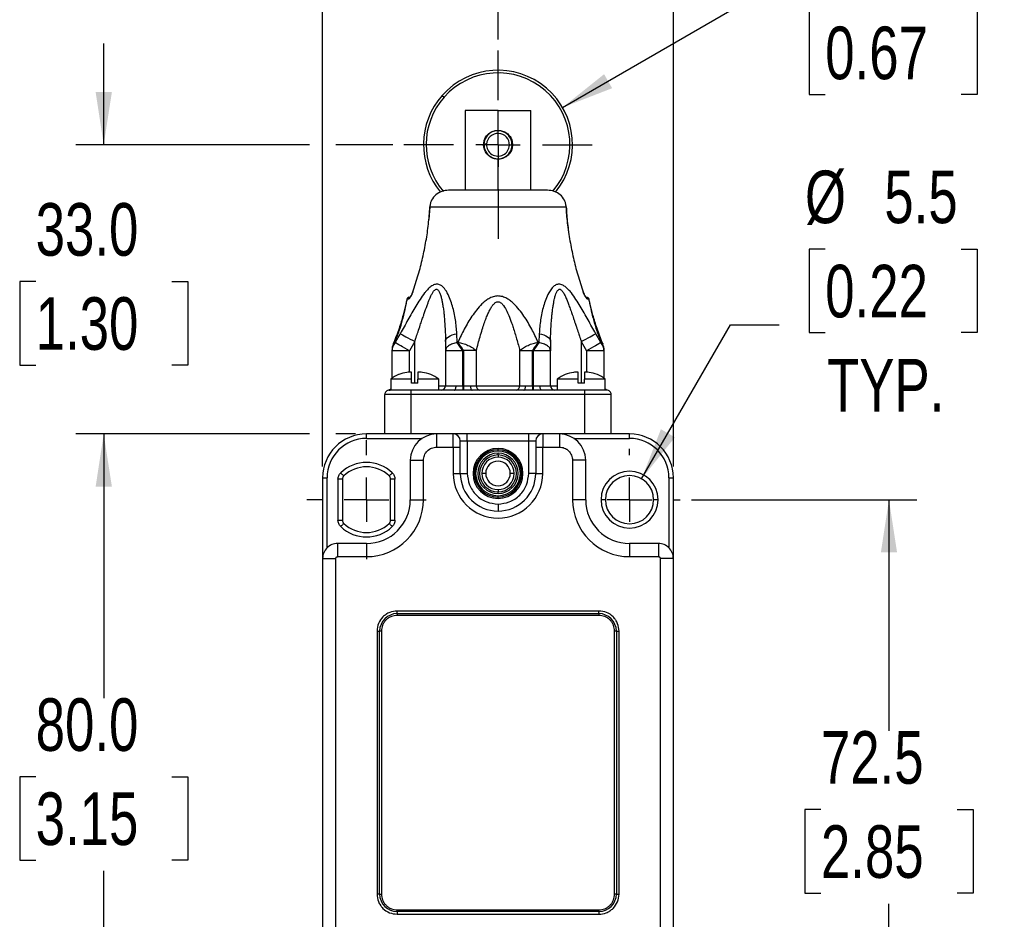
# Model space of a CAD drawing. Header units: millimetres. Extents: x 0 to 559, y 0 to 432.
# Tile 3 of 11: x 126 to 238, y 235 to 338. Entities that reach past the tile are written whole.
import ezdxf

# ---------------------------------------------------------------- set-up
doc = ezdxf.new("R2010")
doc.units = ezdxf.units.MM
doc.linetypes.add('CENTERX2', pattern=[20.32, 12.7, -2.54, 2.54, -2.54])
doc.layers.add('CENTER', color=40, linetype='CENTERX2')
doc.layers.add('DIMENSIONS', color=140, linetype='Continuous', lineweight=25)
doc.styles.add('SLDTEXTSTYLE0', font='TXT', dxfattribs={"width": 0.75})
doc.dimstyles.new('SLDDIMSTYLE0', dxfattribs={"dimtxt": 6, "dimasz": 6, "dimexe": 0, "dimexo": 0.0625, "dimgap": 1.5, "dimtad": 0, "dimtih": 1, "dimtoh": 1, "dimdec": 1, "dimrnd": 1e-09, "dimzin": 12, "dimdsep": 46, "dimtxsty": 'SLDTEXTSTYLE0', "dimsah": 1, "dimcen": 0.09, "dimadec": 0, "dimazin": 3, "dimtfac": 1, "dimtdec": 1, "dimtofl": 0, "dimtmove": 0, "dimatfit": 3, "dimfxl": 0, "dimfrac": 2, "dimtolj": 1, "dimtzin": 12, "dimarcsym": 0})
doc.dimstyles.new('SLDDIMSTYLE2', dxfattribs={"dimtxt": 6, "dimasz": 6, "dimexe": 0, "dimexo": 0.0625, "dimgap": 1.5, "dimtad": 0, "dimtih": 1, "dimtoh": 1, "dimdec": 1, "dimrnd": 1e-09, "dimzin": 4, "dimdsep": 46, "dimtxsty": 'SLDTEXTSTYLE0', "dimsah": 1, "dimcen": 0.09, "dimadec": 0, "dimazin": 1, "dimtfac": 1, "dimtdec": 1, "dimtofl": 0, "dimtmove": 0, "dimatfit": 3, "dimfxl": 0, "dimfrac": 2, "dimtolj": 1, "dimtzin": 12, "dimarcsym": 0})
doc.dimstyles.new('SLDDIMSTYLE3', dxfattribs={"dimtxt": 6, "dimasz": 6, "dimexe": 0, "dimexo": 0.0625, "dimgap": 1.5, "dimtad": 0, "dimtih": 1, "dimtoh": 1, "dimdec": 1, "dimrnd": 1e-09, "dimzin": 4, "dimdsep": 46, "dimtxsty": 'SLDTEXTSTYLE0', "dimsah": 1, "dimcen": 0.09, "dimadec": 0, "dimazin": 1, "dimtfac": 1, "dimtdec": 1, "dimtmove": 0, "dimatfit": 0, "dimfxl": 0, "dimfrac": 2, "dimtolj": 1, "dimtzin": 12, "dimarcsym": 0})
doc.dimstyles.new('SLDDIMSTYLE4', dxfattribs={"dimtxt": 6, "dimasz": 6, "dimexe": 0, "dimexo": 0.0625, "dimgap": 1.5, "dimtad": 0, "dimtih": 1, "dimtoh": 1, "dimdec": 1, "dimrnd": 1e-09, "dimzin": 4, "dimdsep": 46, "dimtxsty": 'SLDTEXTSTYLE0', "dimsah": 1, "dimcen": 0, "dimadec": 0, "dimazin": 1, "dimtfac": 1, "dimtdec": 1, "dimtofl": 0, "dimtmove": 0, "dimatfit": 3, "dimfxl": 0, "dimfrac": 2, "dimtolj": 1, "dimtzin": 12, "dimarcsym": 0})
doc.dimstyles.new('SLDDIMSTYLE5', dxfattribs={"dimtxt": 6, "dimasz": 6, "dimexe": 0, "dimexo": 0.0625, "dimgap": 1.5, "dimtad": 0, "dimtih": 1, "dimtoh": 1, "dimdec": 1, "dimrnd": 1e-09, "dimzin": 12, "dimdsep": 46, "dimtxsty": 'SLDTEXTSTYLE0', "dimsah": 1, "dimcen": 0, "dimadec": 0, "dimazin": 3, "dimtfac": 1, "dimtdec": 1, "dimtofl": 0, "dimtmove": 0, "dimatfit": 3, "dimfxl": 0, "dimfrac": 2, "dimtolj": 1, "dimtzin": 12, "dimarcsym": 0})

# ---------------------------------------------------------------- blocks, each defined once
blk = doc.blocks.new('_D_2')
at = {"layer": 'DIMENSIONS'}
for p, q in [((158.91, 290.27), (132.27, 290.27)), ((135.44, 290.27), (135.44, 260.13)), ((164.14, 290.27), (161.91, 290.27)), ((127.68, 251.16), (125.86, 251.16)), ((125.86, 251.16), (125.86, 241.63)), ((143.2, 251.16), (145.03, 251.16)), ((145.03, 251.16), (145.03, 241.63)), ((125.86, 241.63), (127.68, 241.63)), ((145.03, 241.63), (143.2, 241.63)), ((135.44, 210.27), (135.44, 240.41)), ((164.74, 210.27), (132.27, 210.27))]:
    blk.add_line(p, q, dxfattribs=at)
for points in [[(135.44, 290.27), (134.52, 284.27), (136.37, 284.27)], [(135.44, 210.27), (136.37, 216.27), (134.52, 216.27)]]:
    blk.add_solid(points, dxfattribs=at)
at = {"layer": 'DIMENSIONS', "char_height": 6, "attachment_point": 1, "style": 'SLDTEXTSTYLE0'}
for s, insert in [('80.0', (127.68, 260.11)), ('3.15', (127.68, 249.37))]:
    blk.add_mtext(s, dxfattribs=dict(at, insert=insert))
blk = doc.blocks.new('_D_3')
at = {"layer": 'DIMENSIONS'}
for p, q in [((135.44, 323.27), (135.44, 334.81)), ((158.91, 323.27), (132.27, 323.27)), ((168.4, 323.27), (161.91, 323.27)), ((127.68, 307.66), (125.86, 307.66)), ((125.86, 307.66), (125.86, 298.13)), ((143.2, 307.66), (145.03, 307.66)), ((145.03, 307.66), (145.03, 298.13)), ((125.86, 298.13), (127.68, 298.13)), ((145.03, 298.13), (143.2, 298.13)), ((158.91, 290.27), (132.27, 290.27)), ((135.44, 290.27), (135.44, 278.74)), ((164.14, 290.27), (161.91, 290.27))]:
    blk.add_line(p, q, dxfattribs=at)
for points in [[(135.44, 323.27), (136.37, 329.27), (134.52, 329.27)], [(135.44, 290.27), (134.52, 284.27), (136.37, 284.27)]]:
    blk.add_solid(points, dxfattribs=at)
at = {"layer": 'DIMENSIONS', "char_height": 6, "attachment_point": 1, "style": 'SLDTEXTSTYLE0'}
for s, insert in [('33.0', (127.68, 316.61)), ('1.30', (127.68, 305.87))]:
    blk.add_mtext(s, dxfattribs=dict(at, insert=insert))
blk = doc.blocks.new('_D_4')
at = {"layer": 'DIMENSIONS'}
for p, q in [((187.77, 327.52), (206.85, 338.54)), ((206.85, 338.54), (213.2, 338.54)), ((217.73, 338.54), (215.9, 338.54)), ((215.9, 338.54), (215.9, 329.01)), ((233.24, 338.54), (235.07, 338.54)), ((235.07, 338.54), (235.07, 329.01)), ((215.9, 329.01), (217.73, 329.01)), ((235.07, 329.01), (233.24, 329.01))]:
    blk.add_line(p, q, dxfattribs=at)
blk.add_solid([(187.77, 327.52), (193.43, 329.72), (192.51, 331.32)], dxfattribs=at)
at = {"layer": 'DIMENSIONS', "char_height": 6, "attachment_point": 1, "style": 'SLDTEXTSTYLE0'}
for s, insert in [('%%c', (213.2, 347.49)), ('17.0', (222.25, 347.49)), ('0.67', (217.73, 336.75))]:
    blk.add_mtext(s, dxfattribs=dict(at, insert=insert))
blk = doc.blocks.new('_D_5')
at = {"layer": 'DIMENSIONS'}
for p, q in [((180.41, 335.28), (180.41, 364.8)), ((200.41, 286.54), (200.41, 364.8)), ((180.41, 361.63), (200.41, 361.63)), ((200.41, 361.63), (212.88, 361.63)), ((217.76, 362.51), (215.93, 362.51)), ((215.93, 362.51), (215.93, 352.99)), ((233.27, 362.51), (235.1, 362.51)), ((235.1, 362.51), (235.1, 352.99)), ((215.93, 352.99), (217.76, 352.99)), ((235.1, 352.99), (233.27, 352.99))]:
    blk.add_line(p, q, dxfattribs=at)
for points in [[(180.41, 361.63), (186.41, 360.71), (186.41, 362.55)], [(200.41, 361.63), (194.41, 362.55), (194.41, 360.71)]]:
    blk.add_solid(points, dxfattribs=at)
at = {"layer": 'DIMENSIONS', "char_height": 6, "attachment_point": 1, "style": 'SLDTEXTSTYLE0'}
for s, insert in [('20.0', (217.76, 371.47)), ('0.79', (217.76, 360.72))]:
    blk.add_mtext(s, dxfattribs=dict(at, insert=insert))
blk = doc.blocks.new('_D_6')
at = {"layer": 'DIMENSIONS'}
for p, q in [((160.41, 286.54), (160.41, 364.8)), ((180.41, 335.28), (180.41, 364.8)), ((127.68, 362.51), (125.86, 362.51)), ((125.86, 362.51), (125.86, 352.99)), ((143.2, 362.51), (145.03, 362.51)), ((145.03, 362.51), (145.03, 352.99)), ((160.41, 361.63), (148.07, 361.63)), ((180.41, 361.63), (160.41, 361.63)), ((125.86, 352.99), (127.68, 352.99)), ((145.03, 352.99), (143.2, 352.99))]:
    blk.add_line(p, q, dxfattribs=at)
for points in [[(160.41, 361.63), (166.41, 360.71), (166.41, 362.55)], [(180.41, 361.63), (174.41, 362.55), (174.41, 360.71)]]:
    blk.add_solid(points, dxfattribs=at)
at = {"layer": 'DIMENSIONS', "char_height": 6, "attachment_point": 1, "style": 'SLDTEXTSTYLE0'}
for s, insert in [('20.0', (127.68, 371.47)), ('0.79', (127.68, 360.72))]:
    blk.add_mtext(s, dxfattribs=dict(at, insert=insert))
blk = doc.blocks.new('_D_7')
at = {"layer": 'DIMENSIONS'}
for p, q in [((217.73, 311.36), (215.9, 311.36)), ((215.9, 311.36), (215.9, 301.84)), ((233.24, 311.36), (235.07, 311.36)), ((235.07, 311.36), (235.07, 301.84)), ((196.79, 285.16), (206.93, 302.72)), ((206.93, 302.72), (212.48, 302.72)), ((215.9, 301.84), (217.73, 301.84)), ((235.07, 301.84), (233.24, 301.84))]:
    blk.add_line(p, q, dxfattribs=at)
blk.add_solid([(196.79, 285.16), (200.59, 289.89), (198.99, 290.81)], dxfattribs=at)
at = {"layer": 'DIMENSIONS', "char_height": 6, "attachment_point": 1, "style": 'SLDTEXTSTYLE0'}
for s, insert in [('%%c', (215.42, 320.32)), ('5.5', (224.47, 320.32)), ('0.22', (217.73, 309.57)), ('TYP.', (217.94, 298.83))]:
    blk.add_mtext(s, dxfattribs=dict(at, insert=insert))
blk = doc.blocks.new('_D_8')
at = {"layer": 'DIMENSIONS'}
for p, q in [((202.47, 282.77), (228.18, 282.77)), ((225, 282.77), (225, 256.38)), ((217.24, 247.41), (215.41, 247.41)), ((215.41, 247.41), (215.41, 237.88)), ((232.76, 247.41), (234.59, 247.41)), ((234.59, 247.41), (234.59, 237.88)), ((215.41, 237.88), (217.24, 237.88)), ((234.59, 237.88), (232.76, 237.88)), ((225, 210.27), (225, 236.66)), ((196.08, 210.27), (198.91, 210.27)), ((201.91, 210.27), (228.18, 210.27))]:
    blk.add_line(p, q, dxfattribs=at)
for points in [[(225, 282.77), (224.08, 276.77), (225.92, 276.77)], [(225, 210.27), (225.92, 216.27), (224.08, 216.27)]]:
    blk.add_solid(points, dxfattribs=at)
at = {"layer": 'DIMENSIONS', "char_height": 6, "attachment_point": 1, "style": 'SLDTEXTSTYLE0'}
for s, insert in [('72.5', (217.24, 256.36)), ('2.85', (217.24, 245.62))]:
    blk.add_mtext(s, dxfattribs=dict(at, insert=insert))
blk = doc.blocks.new('SW_CENTERMARKSYMBOL_0')
at = {"layer": 'CENTER', "color": 0}
for p, q in [((0, 5.08), (0, 10.74)), ((0, 0), (0, 2.54)), ((-5.08, 0), (-10.74, 0)), ((0, 0), (-2.54, 0)), ((0, 0), (0, -2.54)), ((0, 0), (2.54, 0)), ((5.08, 0), (10.74, 0)), ((0, -5.08), (0, -10.74))]:
    blk.add_line(p, q, dxfattribs=at)
blk = doc.blocks.new('SW_CENTERMARKSYMBOL_1')
at = {"layer": 'CENTER', "color": 0}
for p, q in [((0, 5.08), (0, 5.79)), ((0, 0), (0, 2.54)), ((-5.08, 0), (-5.79, 0)), ((0, 0), (-2.54, 0)), ((0, 0), (0, -2.54)), ((0, 0), (2.54, 0)), ((5.08, 0), (5.79, 0)), ((0, -5.08), (0, -5.79))]:
    blk.add_line(p, q, dxfattribs=at)
blk = doc.blocks.new('SW_CENTERMARKSYMBOL_3')
at = {"layer": 'CENTER', "color": 0}
for p, q in [((0, 5.08), (0, 6.79)), ((0, 0), (0, 2.54)), ((-5.08, 0), (-6.79, 0)), ((0, 0), (-2.54, 0)), ((0, 0), (0, -2.54)), ((0, 0), (2.54, 0)), ((5.08, 0), (6.79, 0)), ((0, -5.08), (0, -6.79))]:
    blk.add_line(p, q, dxfattribs=at)

msp = doc.modelspace()

# ---------------------------------------------------------------- linework, layer by layer
for p, q in [((174.04, 328.9), (174.26, 328.7)), ((176.67, 327.17), (176.67, 318.07)), ((180.41, 327.17), (176.67, 327.17)), ((180.41, 324.92), (180.41, 327.17)), ((180.41, 327.17), (184.15, 327.17)), ((184.15, 318.07), (184.15, 327.17)), ((179.11, 323.33), (178.81, 323.34)), ((182.01, 323.2), (181.71, 323.22)), ((180.41, 318.07), (180.41, 321.62)), ((186.06, 318.07), (174.77, 318.07)), ((180.41, 318.07), (176.03, 318.07)), ((172.63, 316.18), (172.52, 314.75)), ((172.64, 316.18), (188.19, 316.18)), ((170.05, 305.65), (170.04, 305.63)), ((170.06, 305.67), (170.05, 305.65)), ((170.06, 305.67), (170.21, 305.67)), ((190.61, 305.67), (190.76, 305.67)), ((190.78, 305.65), (190.76, 305.67)), ((190.78, 305.63), (190.78, 305.65)), ((169.26, 301.71), (168.67, 300.69)), ((175.76, 300.69), (175.72, 301.71)), ((185.11, 301.71), (185.06, 300.69)), ((192.15, 300.69), (191.56, 301.71)), ((168.67, 300.69), (168.67, 300.74)), ((170.91, 300.82), (170.31, 299.75)), ((170.91, 296.07), (170.91, 300.82)), ((174.41, 300.82), (174.41, 299.75)), ((175.84, 300.74), (175.76, 300.69)), ((185.06, 300.69), (184.98, 300.74)), ((186.41, 300.82), (186.41, 299.75)), ((189.91, 300.82), (190.51, 299.75)), ((189.91, 300.82), (189.91, 296.07)), ((192.15, 300.74), (192.15, 300.69)), ((168.31, 299.79), (168.31, 299.75)), ((170.31, 299.75), (168.31, 299.75)), ((168.31, 299.75), (168.31, 296.64)), ((170.31, 297.31), (170.31, 299.75)), ((174.41, 299.75), (174.41, 295.77)), ((176.41, 299.75), (174.41, 299.75)), ((176.41, 299.75), (176.48, 299.79)), ((176.41, 295.75), (176.41, 299.75)), ((176.48, 299.79), (176.48, 295.75)), ((177.94, 299.79), (176.48, 299.79)), ((177.94, 295.77), (177.94, 299.79)), ((182.88, 299.79), (182.88, 295.77)), ((182.88, 299.79), (184.34, 299.79)), ((184.34, 295.75), (184.34, 299.79)), ((184.34, 299.79), (184.41, 299.75)), ((184.41, 299.75), (184.41, 295.75)), ((186.41, 299.75), (184.41, 299.75)), ((186.41, 295.77), (186.41, 299.75)), ((192.51, 299.75), (190.51, 299.75)), ((190.51, 299.75), (190.51, 297.31)), ((192.51, 299.75), (192.51, 299.79)), ((192.51, 296.64), (192.51, 299.75)), ((168.17, 296.52), (168.17, 295.27)), ((170.54, 296.52), (168.17, 296.52)), ((169.08, 297.06), (169.07, 297.07)), ((170.54, 296.52), (170.54, 297.32)), ((170.54, 296.07), (170.54, 296.52)), ((171.28, 297.32), (171.28, 296.52)), ((171.28, 296.07), (171.28, 296.52)), ((173.65, 296.52), (171.28, 296.52)), ((172.75, 297.07), (172.74, 297.06)), ((173.65, 295.27), (173.65, 296.52)), ((187.17, 296.52), (187.17, 295.27)), ((189.54, 296.52), (187.17, 296.52)), ((188.08, 297.06), (188.07, 297.07)), ((189.54, 296.52), (189.54, 297.32)), ((189.54, 296.07), (189.54, 296.52)), ((190.28, 297.32), (190.28, 296.52)), ((190.28, 296.07), (190.28, 296.52)), ((192.65, 296.52), (190.28, 296.52)), ((191.75, 297.07), (191.74, 297.06)), ((192.65, 295.27), (192.65, 296.52)), ((171.28, 296.07), (170.54, 296.07)), ((173.65, 295.77), (174.41, 295.77)), ((174.41, 295.77), (175.63, 295.77)), ((176.41, 295.75), (176.41, 295.26)), ((176.48, 295.75), (176.41, 295.75)), ((176.48, 295.75), (176.48, 295.26)), ((177.27, 295.77), (177.94, 295.77)), ((177.94, 295.77), (182.88, 295.77)), ((182.88, 295.77), (183.56, 295.77)), ((184.34, 295.75), (184.34, 295.26)), ((184.41, 295.75), (184.34, 295.75)), ((184.41, 295.75), (184.41, 295.26)), ((185.2, 295.77), (186.41, 295.77)), ((186.41, 295.77), (187.17, 295.77)), ((190.28, 296.07), (189.54, 296.07)), ((170.51, 294.77), (167.51, 294.77)), ((167.51, 290.27), (167.51, 294.77)), ((168.01, 295.3), (167.92, 295.26)), ((170.51, 295.27), (168.01, 295.27)), ((170.51, 295.27), (168.17, 295.27)), ((170.51, 294.77), (170.51, 295.27)), ((175.43, 295.27), (170.51, 295.27)), ((190.31, 294.77), (170.51, 294.77)), ((170.51, 290.27), (170.51, 294.77)), ((176.41, 295.26), (175.43, 295.27)), ((176.48, 295.26), (176.41, 295.26)), ((177.46, 295.27), (176.48, 295.26)), ((183.36, 295.27), (177.46, 295.27)), ((184.34, 295.26), (183.36, 295.27)), ((184.41, 295.26), (184.34, 295.26)), ((185.39, 295.27), (184.41, 295.26)), ((190.31, 295.27), (185.39, 295.27)), ((190.31, 294.77), (190.31, 295.27)), ((192.81, 295.27), (190.31, 295.27)), ((190.31, 290.27), (190.31, 294.77)), ((193.31, 294.77), (190.31, 294.77)), ((192.65, 295.27), (190.32, 295.27)), ((192.89, 295.27), (192.91, 295.26)), ((193.31, 290.27), (193.31, 294.77)), ((173.41, 290.27), (165.41, 290.27)), ((165.41, 289.77), (165.41, 290.27)), ((165.41, 289.77), (171.75, 289.77)), ((173.41, 290.27), (173.41, 288.77)), ((175.31, 290.27), (173.41, 290.27)), ((175.31, 288.77), (175.31, 290.27)), ((176.91, 290.27), (175.31, 290.27)), ((176.25, 290.27), (175.31, 290.27)), ((176.91, 289.47), (176.91, 290.27)), ((183.91, 290.27), (176.91, 290.27)), ((183.91, 289.47), (183.91, 290.27)), ((185.51, 290.27), (183.91, 290.27)), ((185.51, 290.27), (183.91, 290.27)), ((185.51, 290.27), (185.51, 288.77)), ((187.41, 290.27), (185.51, 290.27)), ((187.41, 290.27), (187.41, 288.77)), ((195.41, 290.27), (187.41, 290.27)), ((189.07, 289.77), (195.41, 289.77)), ((195.41, 289.77), (195.41, 290.27)), ((173.41, 288.77), (175.31, 288.77)), ((175.31, 288.77), (175.31, 285.77)), ((175.31, 288.77), (176.11, 288.77)), ((176.11, 288.77), (176.11, 289.47)), ((176.11, 289.47), (176.91, 289.47)), ((176.11, 285.77), (176.11, 288.77)), ((176.91, 289.47), (176.91, 285.77)), ((176.91, 289.47), (183.91, 289.47)), ((180.41, 288.47), (180.41, 288.62)), ((183.91, 289.47), (184.71, 289.47)), ((183.91, 285.77), (183.91, 289.47)), ((184.71, 289.47), (184.71, 288.77)), ((184.71, 288.77), (185.51, 288.77)), ((184.71, 288.77), (184.71, 285.77)), ((185.51, 285.77), (185.51, 288.77)), ((185.51, 288.77), (187.41, 288.77)), ((180.41, 288.32), (180.41, 288.47)), ((180.41, 287.87), (180.41, 288.07)), ((180.41, 287.87), (180.41, 287.62)), ((170.41, 287.27), (170.41, 282.77)), ((170.41, 287.27), (171.91, 287.27)), ((171.91, 282.77), (171.91, 287.27)), ((188.91, 287.27), (188.91, 282.77)), ((190.41, 287.27), (188.91, 287.27)), ((190.41, 282.77), (190.41, 287.27)), ((160.41, 285.27), (160.91, 285.27)), ((160.41, 285.27), (160.41, 276.07)), ((160.91, 277.28), (160.91, 285.27)), ((175.31, 285.77), (176.11, 285.77)), ((176.11, 285.77), (176.91, 285.77)), ((179.01, 285.77), (178.56, 285.77)), ((182.26, 285.77), (181.81, 285.77)), ((184.71, 285.77), (183.91, 285.77)), ((184.71, 285.77), (185.51, 285.77)), ((199.91, 285.27), (200.41, 285.27)), ((199.91, 285.27), (199.91, 277.28)), ((200.41, 276.07), (200.41, 285.27)), ((162.16, 285.12), (162.16, 280.43)), ((162.66, 285.12), (162.16, 285.12)), ((162.66, 285.12), (162.66, 280.43)), ((168.16, 280.43), (168.16, 285.12)), ((168.66, 285.12), (168.16, 285.12)), ((168.66, 280.43), (168.66, 285.12)), ((180.41, 283.92), (180.41, 283.67)), ((180.41, 283.47), (180.41, 283.67)), ((180.41, 283.07), (180.41, 283.22)), ((180.41, 282.92), (180.41, 283.07)), ((170.41, 282.77), (171.91, 282.77)), ((180.41, 282.27), (180.41, 281.47)), ((190.41, 282.77), (188.91, 282.77)), ((192.66, 282.77), (192.16, 282.77)), ((198.66, 282.77), (198.16, 282.77)), ((162.16, 280.43), (162.66, 280.43)), ((168.16, 280.43), (168.66, 280.43)), ((162.11, 277.77), (162.11, 276.27)), ((165.41, 277.77), (162.11, 277.77)), ((165.41, 277.77), (165.41, 276.27)), ((195.41, 277.77), (195.41, 276.27)), ((198.71, 277.77), (195.41, 277.77)), ((198.71, 277.77), (198.71, 276.27)), ((162.11, 276.27), (165.41, 276.27)), ((195.41, 276.27), (198.71, 276.27)), ((160.41, 276.07), (161.91, 276.07)), ((160.41, 276.07), (160.41, 229.47)), ((161.91, 229.47), (161.91, 276.07)), ((198.91, 276.07), (198.91, 229.47)), ((200.41, 276.07), (198.91, 276.07)), ((200.41, 229.47), (200.41, 276.07)), ((191.91, 270.07), (168.91, 270.07)), ((168.91, 269.77), (168.91, 270.07)), ((168.91, 269.77), (191.91, 269.77)), ((168.91, 269.77), (168.91, 269.57)), ((191.91, 269.57), (168.91, 269.57)), ((191.91, 269.77), (191.91, 270.07)), ((191.91, 269.77), (191.91, 269.57)), ((166.61, 267.77), (166.61, 237.77)), ((166.61, 267.77), (166.91, 267.77)), ((166.91, 237.77), (166.91, 267.77)), ((167.11, 267.77), (166.91, 267.77)), ((167.11, 267.77), (167.11, 237.77)), ((193.91, 267.77), (193.71, 267.77)), ((193.71, 237.77), (193.71, 267.77)), ((193.91, 267.77), (194.21, 267.77)), ((193.91, 267.77), (193.91, 237.77)), ((194.21, 237.77), (194.21, 267.77)), ((166.91, 237.77), (166.61, 237.77)), ((166.91, 237.77), (167.11, 237.77)), ((193.91, 237.77), (193.71, 237.77)), ((193.91, 237.77), (194.21, 237.77)), ((168.91, 235.77), (168.91, 235.97)), ((168.91, 235.97), (191.91, 235.97)), ((191.91, 235.77), (191.91, 235.97)), ((168.91, 235.77), (168.91, 235.47)), ((191.91, 235.77), (168.91, 235.77)), ((168.91, 235.47), (191.91, 235.47)), ((191.91, 235.77), (191.91, 235.47))]:
    msp.add_line(p, q)
at = {"flags": 128}
for points in [[(172.64, 316.18), (172.62, 316.18), (172.62, 316.18), (172.63, 316.18)], [(188.19, 316.18), (188.2, 316.18), (188.2, 316.18), (188.19, 316.18)], [(170.26, 305.86), (170.3, 305.87), (170.34, 305.87)], [(170.69, 306.47), (170.69, 306.47), (170.7, 306.47)], [(190.14, 306.47), (190.14, 306.47), (190.13, 306.47)], [(190.48, 305.87), (190.52, 305.87), (190.57, 305.86)], [(169.26, 301.71), (169.37, 301.65), (169.52, 301.57), (169.7, 301.47), (169.91, 301.36), (170.14, 301.24), (170.38, 301.1), (170.64, 300.96), (170.91, 300.82)], [(174.41, 300.82), (174.43, 300.96), (174.5, 301.1), (174.62, 301.24), (174.77, 301.36), (174.96, 301.47), (175.19, 301.57), (175.44, 301.65), (175.72, 301.71)], [(185.11, 301.71), (185.38, 301.65), (185.64, 301.57), (185.86, 301.47), (186.05, 301.36), (186.21, 301.24), (186.32, 301.1), (186.39, 300.96), (186.41, 300.82)], [(189.91, 300.82), (190.18, 300.96), (190.44, 301.1), (190.69, 301.24), (190.92, 301.36), (191.12, 301.47), (191.3, 301.57), (191.45, 301.65), (191.56, 301.71)], [(170.31, 299.75), (170.04, 299.9), (169.78, 300.05), (169.53, 300.2), (169.31, 300.33), (169.1, 300.45), (168.92, 300.55), (168.78, 300.63), (168.67, 300.69)], [(176.41, 299.75), (176.33, 299.87), (176.24, 300), (176.15, 300.12), (176.07, 300.24), (175.99, 300.36), (175.91, 300.48), (175.84, 300.59), (175.76, 300.69)], [(176.48, 299.79), (176.4, 299.92), (176.31, 300.05), (176.23, 300.17), (176.15, 300.29), (176.07, 300.41), (175.99, 300.52), (175.92, 300.63), (175.84, 300.74)], [(184.98, 300.74), (184.91, 300.63), (184.83, 300.52), (184.75, 300.41), (184.67, 300.29), (184.59, 300.17), (184.51, 300.05), (184.42, 299.92), (184.34, 299.79)], [(185.06, 300.69), (184.99, 300.59), (184.91, 300.48), (184.83, 300.36), (184.75, 300.24), (184.67, 300.12), (184.58, 300), (184.5, 299.87), (184.41, 299.75)], [(192.15, 300.69), (192.04, 300.63), (191.9, 300.55), (191.72, 300.45), (191.52, 300.33), (191.29, 300.2), (191.04, 300.05), (190.78, 299.9), (190.51, 299.75)], [(175.43, 295.27), (175.47, 295.28), (175.51, 295.31), (175.54, 295.36), (175.57, 295.42), (175.59, 295.5), (175.61, 295.58), (175.62, 295.68), (175.63, 295.77)], [(177.27, 295.77), (177.27, 295.68), (177.28, 295.58), (177.3, 295.5), (177.32, 295.42), (177.35, 295.36), (177.39, 295.31), (177.42, 295.28), (177.46, 295.27)], [(183.36, 295.27), (183.4, 295.28), (183.44, 295.31), (183.47, 295.36), (183.5, 295.42), (183.52, 295.5), (183.54, 295.58), (183.55, 295.68), (183.56, 295.77)], [(185.39, 295.27), (185.35, 295.28), (185.32, 295.31), (185.28, 295.36), (185.25, 295.42), (185.23, 295.5), (185.21, 295.58), (185.2, 295.68), (185.2, 295.77)], [(168.01, 295.27), (168.1, 295.28), (168.17, 295.3)], [(192.81, 295.27), (192.72, 295.28), (192.65, 295.3)], [(162.47, 285.84), (162.54, 285.77), (162.6, 285.7), (162.66, 285.64), (162.71, 285.59), (162.76, 285.54), (162.79, 285.51), (162.81, 285.49), (162.82, 285.48)], [(168.01, 285.48), (168.01, 285.49), (168.03, 285.51), (168.07, 285.54), (168.11, 285.59), (168.16, 285.64), (168.22, 285.7), (168.29, 285.77), (168.35, 285.84)], [(162.82, 280.07), (162.81, 280.06), (162.79, 280.04), (162.76, 280.01), (162.71, 279.96), (162.66, 279.91), (162.6, 279.84), (162.54, 279.78), (162.47, 279.71)], [(168.35, 279.71), (168.29, 279.78), (168.22, 279.84), (168.16, 279.91), (168.11, 279.96), (168.07, 280.01), (168.03, 280.04), (168.01, 280.06), (168.01, 280.07)]]:
    msp.add_lwpolyline(points, dxfattribs=at)
for centre, radius, start, end in [((180.41, 323.27), 8.5, 320.42, 138.5586), ((180.41, 323.27), 8.2, 319.6315, 138.5586), ((180.41, 323.27), 8.5, 138.5586, 219.6316), ((180.41, 323.27), 8.2, 138.5586, 220.5848), ((180.41, 323.27), 1.6, 357.5045, 177.5047), ((180.41, 323.27), 1.3, 357.5047, 177.5044), ((180.41, 323.27), 1.6, 177.5045, 357.5047), ((180.41, 323.27), 1.3, 177.5044, 357.5047), ((170.34, 305.58), 0.298, 107.3601, 160.4836), ((170.49, 305.58), 0.297, 110.0533, 160.8334), ((190.33, 305.58), 0.297, 19.1653, 69.9248), ((190.48, 305.57), 0.299, 19.5729, 72.5858), ((170.31, 299.79), 2, 157.1989, 179.9999), ((190.51, 299.79), 2, 0.0002, 22.8044), ((170.35, 293.95), 3.37, 112.2901, 130.2371), ((171.47, 293.95), 3.37, 49.7628, 67.7099), ((189.35, 293.95), 3.37, 112.2901, 130.2372), ((190.47, 293.95), 3.37, 49.7629, 67.7099), ((167.81, 295.75), 0.5, 281.5331, 316.0579), ((173.91, 295.77), 0.5, 270.0004, 359.9997), ((178.39, 295.72), 0.449, 172.4995, 259.6825), ((182.44, 295.72), 0.449, 280.3175, 7.5005), ((186.91, 295.77), 0.5, 180.0003, 269.9996), ((168.01, 294.77), 0.5, 89.999, 180.0003), ((192.81, 294.77), 0.5, 359.9997, 90.001), ((165.41, 285.27), 5, 90, 180), ((165.41, 285.27), 4.5, 90, 180), ((173.41, 287.27), 3, 90, 180), ((175.31, 289.47), 0.8, 0.0001, 89.9997), ((185.51, 289.47), 0.8, 90.0003, 179.9999), ((187.41, 287.27), 3, 360, 90), ((195.41, 285.27), 5, 360, 90), ((195.41, 285.27), 4.5, 360, 90), ((180.41, 285.77), 2.85, 90, 270), ((180.41, 285.77), 2.85, 270, 90), ((180.41, 285.77), 2.7, 90, 270), ((180.41, 285.77), 2.55, 90, 270), ((180.41, 285.77), 2.3, 90, 270), ((180.41, 285.77), 2.1, 90, 270), ((180.41, 285.77), 1.85, 90, 270), ((180.41, 285.77), 2.7, 270, 90), ((180.41, 285.77), 2.55, 270, 90), ((180.41, 285.77), 2.3, 270, 90), ((180.41, 285.77), 2.1, 270, 90), ((180.41, 285.77), 1.85, 270, 90), ((165.41, 282.77), 4.25, 46.1869, 133.8131), ((165.41, 282.77), 3.75, 46.187, 133.813), ((180.41, 285.77), 1.4, 0, 180), ((163.16, 285.12), 0.5, 133.8135, 179.9994), ((167.66, 285.12), 0.5, 0.0007, 46.1861), ((180.41, 285.77), 5.1, 180, 0), ((180.41, 285.77), 4.3, 180, 270), ((180.41, 285.77), 1.4, 180, 360), ((180.41, 285.77), 4.3, 270, 0), ((195.41, 282.77), 3.25, 0, 180), ((195.41, 282.77), 2.75, 0, 180), ((165.41, 282.77), 6.5, 270, 0), ((165.41, 282.77), 5, 270.0001, 360), ((195.41, 282.77), 6.5, 180, 270), ((195.41, 282.77), 5, 180, 270), ((195.41, 282.77), 3.25, 180, 360), ((195.41, 282.77), 2.75, 180, 360), ((165.41, 282.77), 4.25, 226.1869, 313.8131), ((163.16, 280.43), 0.5, 179.9998, 226.1873), ((165.41, 282.77), 3.75, 226.187, 313.813), ((167.66, 280.43), 0.5, 313.8131, 0.0001), ((162.11, 276.07), 1.7, 89.9998, 180.0002), ((198.71, 276.07), 1.7, 359.9998, 90.0002), ((168.91, 267.77), 2, 90, 180), ((191.91, 267.77), 2, 0, 90), ((168.91, 237.77), 2, 180, 270), ((191.91, 237.77), 2, 270, 360)]:
    msp.add_arc(centre, radius, start, end)
for points, knots in [([(178.76, 323.27), (178.78, 323.45), (178.81, 323.81), (179.07, 324.29), (179.47, 324.67), (179.95, 324.89), (180.27, 324.91), (180.41, 324.92)], [0, 0, 0, 0, 0.206097, 0.409725, 0.621142, 0.84098, 1, 1, 1, 1]), ([(180.41, 324.92), (180.59, 324.91), (180.95, 324.87), (181.43, 324.61), (181.81, 324.21), (182.03, 323.74), (182.05, 323.41), (182.06, 323.27)], [0, 0, 0, 0, 0.2066696, 0.4110541, 0.6217844, 0.8415518, 1, 1, 1, 1]), ([(180.41, 321.62), (180.23, 321.64), (179.88, 321.67), (179.4, 321.94), (179.02, 322.34), (178.8, 322.81), (178.77, 323.14), (178.76, 323.27)], [0, 0, 0, 0, 0.206669, 0.411054, 0.621785, 0.841549, 1, 1, 1, 1]), ([(182.06, 323.27), (182.04, 323.1), (182.01, 322.74), (181.75, 322.26), (181.35, 321.88), (180.87, 321.66), (180.55, 321.63), (180.41, 321.62)], [0, 0, 0, 0, 0.206097, 0.409728, 0.621142, 0.84098, 1, 1, 1, 1]), ([(174.77, 318.07), (174.51, 318.05), (173.99, 318), (173.29, 317.59), (172.88, 317.07), (172.68, 316.57), (172.65, 316.31), (172.64, 316.18)], [0, 0, 0, 0, 0.247197, 0.495886, 0.747318, 0.873452, 1, 1, 1, 1]), ([(188.19, 316.18), (188.17, 316.31), (188.14, 316.57), (187.94, 317.07), (187.53, 317.59), (186.84, 318), (186.32, 318.05), (186.06, 318.07)], [0, 0, 0, 0, 0.126742, 0.253069, 0.504904, 0.748391, 1, 1, 1, 1]), ([(170.7, 306.47), (170.91, 307.12), (171.33, 308.4), (171.83, 310.33), (172.21, 312.26), (172.5, 314.21), (172.59, 315.52), (172.64, 316.18)], [0, 0, 0, 0, 0.207619, 0.405735, 0.603277, 0.800731, 1, 1, 1, 1]), ([(188.47, 313.37), (188.43, 313.7), (188.3, 314.63), (188.23, 315.57), (188.19, 316.18)], [0, 0, 0, 0, 0.353188, 1, 1, 1, 1]), ([(188.19, 316.18), (188.23, 315.55), (188.32, 314.25), (188.6, 312.3), (188.99, 310.35), (189.49, 308.4), (189.91, 307.12), (190.13, 306.47)], [0, 0, 0, 0, 0.1896671, 0.3930808, 0.594269, 0.7923821, 1, 1, 1, 1]), ([(175.72, 301.71), (175.68, 302.24), (175.59, 303.3), (175.31, 304.61), (174.97, 305.63), (174.7, 306.25), (174.42, 306.72), (174.21, 306.98), (174.01, 307.16), (173.79, 307.3), (173.45, 307.4), (173.03, 307.28), (172.71, 307.06), (172.45, 306.83), (172.25, 306.61), (171.92, 306.21), (171.51, 305.62), (170.88, 304.6), (170.14, 303.29), (169.55, 302.24), (169.26, 301.71)], [0, 0, 0, 0, 0.11641, 0.234286, 0.293601, 0.352798, 0.38474, 0.412174, 0.427507, 0.441965, 0.471624, 0.500454, 0.535656, 0.555614, 0.577767, 0.602267, 0.668959, 0.73521, 0.86748, 1, 1, 1, 1]), ([(170.91, 300.82), (170.92, 300.84), (170.97, 300.99), (171.1, 301.36), (171.3, 301.97), (171.52, 302.62), (171.72, 303.22), (171.89, 303.7), (172.04, 304.16), (172.19, 304.59), (172.35, 305.02), (172.49, 305.38), (172.63, 305.75), (172.79, 306.09), (172.96, 306.42), (173.12, 306.64), (173.28, 306.76), (173.39, 306.79), (173.49, 306.76), (173.58, 306.68), (173.67, 306.56), (173.78, 306.35), (173.89, 306.02), (173.99, 305.61), (174.08, 305.17), (174.16, 304.68), (174.22, 304.24), (174.26, 303.87), (174.29, 303.58), (174.31, 303.25), (174.34, 302.88), (174.37, 302.39), (174.4, 301.86), (174.41, 301.35), (174.41, 301.04), (174.41, 300.89), (174.41, 300.84), (174.41, 300.82)], [0, 0, 0, 0, 0.004282, 0.039337, 0.09135, 0.15499, 0.201777, 0.241573, 0.274394, 0.314391, 0.34991, 0.380964, 0.407575, 0.441823, 0.468756, 0.49622, 0.505841, 0.513652, 0.52117, 0.530066, 0.541333, 0.555475, 0.586425, 0.622253, 0.654977, 0.693838, 0.738842, 0.759004, 0.782132, 0.80822, 0.837265, 0.869264, 0.923117, 0.962841, 0.988466, 0.995994, 1, 1, 1, 1]), ([(191.56, 301.71), (191.27, 302.24), (190.68, 303.29), (189.94, 304.6), (189.31, 305.63), (188.87, 306.25), (188.48, 306.72), (188.21, 306.98), (187.98, 307.15), (187.73, 307.3), (187.39, 307.4), (186.98, 307.29), (186.7, 307.07), (186.49, 306.83), (186.34, 306.61), (186.1, 306.21), (185.85, 305.62), (185.51, 304.6), (185.23, 303.3), (185.15, 302.24), (185.11, 301.71)], [0, 0, 0, 0, 0.132646, 0.265523, 0.33193, 0.398093, 0.433781, 0.464385, 0.481384, 0.497222, 0.528324, 0.55591, 0.587841, 0.605747, 0.625584, 0.647515, 0.707187, 0.766362, 0.883699, 1, 1, 1, 1]), ([(186.41, 300.82), (186.41, 300.84), (186.41, 300.99), (186.41, 301.36), (186.43, 301.97), (186.46, 302.62), (186.51, 303.22), (186.55, 303.7), (186.6, 304.16), (186.65, 304.59), (186.72, 305.02), (186.79, 305.38), (186.86, 305.75), (186.95, 306.09), (187.07, 306.41), (187.2, 306.64), (187.33, 306.76), (187.44, 306.79), (187.54, 306.76), (187.65, 306.68), (187.75, 306.56), (187.9, 306.35), (188.07, 306.03), (188.24, 305.62), (188.42, 305.17), (188.6, 304.68), (188.75, 304.24), (188.88, 303.87), (188.98, 303.58), (189.09, 303.25), (189.22, 302.88), (189.38, 302.39), (189.56, 301.86), (189.73, 301.35), (189.84, 301.04), (189.89, 300.89), (189.91, 300.84), (189.91, 300.82)], [0, 0, 0, 0, 0.004052, 0.037238, 0.086514, 0.146902, 0.191362, 0.229216, 0.26045, 0.298501, 0.33227, 0.36176, 0.386976, 0.419284, 0.444499, 0.469875, 0.478786, 0.486319, 0.494117, 0.503723, 0.51595, 0.531196, 0.564228, 0.602159, 0.636654, 0.677543, 0.724853, 0.74604, 0.770347, 0.797778, 0.828338, 0.862029, 0.918809, 0.960746, 0.987813, 0.995766, 1, 1, 1, 1]), ([(170.03, 305.64), (170.02, 305.6), (169.98, 305.42), (169.84, 304.81), (169.57, 303.74), (169.12, 302.22), (168.7, 301.15), (168.47, 300.58)], [0, 0, 0, 0, 0.021295, 0.106247, 0.349355, 0.650318, 1, 1, 1, 1]), ([(168.67, 300.74), (168.83, 301.17), (169.16, 302.02), (169.48, 303.11), (169.7, 303.95), (169.84, 304.57), (169.96, 305.13), (170.03, 305.5), (170.06, 305.67)], [0, 0, 0, 0, 0.268376, 0.529388, 0.662935, 0.780323, 0.897359, 1, 1, 1, 1]), ([(170.19, 305.82), (170.16, 305.81), (170.08, 305.78), (170.05, 305.69), (170.03, 305.64)], [0, 0, 0, 0, 0.364417, 1, 1, 1, 1]), ([(170.21, 305.67), (170.22, 305.68), (170.26, 305.69), (170.34, 305.78), (170.45, 305.93), (170.58, 306.17), (170.66, 306.37), (170.7, 306.47)], [0, 0, 0, 0, 0.046992, 0.122346, 0.350107, 0.654093, 1, 1, 1, 1]), ([(170.69, 306.47), (170.67, 306.42), (170.63, 306.31), (170.57, 306.17), (170.51, 306.06), (170.46, 305.97), (170.44, 305.93), (170.43, 305.91), (170.43, 305.91)], [0, 0, 0, 0, 0.286189, 0.535572, 0.739598, 0.891825, 0.992416, 1, 1, 1, 1]), ([(184.98, 300.74), (184.74, 301.24), (184.27, 302.27), (183.54, 303.5), (182.84, 304.46), (182.32, 305.05), (181.84, 305.46), (181.49, 305.7), (181.18, 305.85), (180.83, 305.97), (180.39, 306.04), (179.85, 305.95), (179.37, 305.73), (178.94, 305.43), (178.46, 305.01), (177.96, 304.43), (177.27, 303.48), (176.55, 302.26), (176.08, 301.24), (175.84, 300.74)], [0, 0, 0, 0, 0.1146094, 0.2332546, 0.2948727, 0.3587429, 0.3942956, 0.4265663, 0.4465736, 0.4655287, 0.5016656, 0.53755, 0.5763308, 0.6108793, 0.6441359, 0.707657, 0.7685426, 0.8861271, 1, 1, 1, 1]), ([(190.13, 306.47), (190.17, 306.37), (190.24, 306.17), (190.37, 305.93), (190.48, 305.78), (190.56, 305.69), (190.6, 305.68), (190.61, 305.67)], [0, 0, 0, 0, 0.345352, 0.64985, 0.877678, 0.953872, 1, 1, 1, 1]), ([(190.4, 305.9), (190.39, 305.91), (190.38, 305.94), (190.33, 306.01), (190.28, 306.13), (190.2, 306.28), (190.16, 306.41), (190.14, 306.47)], [0, 0, 0, 0, 0.050716, 0.186388, 0.38928, 0.662857, 1, 1, 1, 1]), ([(190.43, 305.85), (190.42, 305.87), (190.4, 305.9), (190.38, 305.93), (190.38, 305.94)], [0, 0, 0, 0, 0.710651, 1, 1, 1, 1]), ([(190.78, 305.67), (190.76, 305.71), (190.73, 305.78), (190.66, 305.81), (190.63, 305.83)], [0, 0, 0, 0, 0.569635, 1, 1, 1, 1]), ([(190.76, 305.67), (190.79, 305.5), (190.86, 305.13), (190.98, 304.56), (191.13, 303.95), (191.34, 303.1), (191.67, 302.01), (191.99, 301.17), (192.15, 300.74)], [0, 0, 0, 0, 0.103622, 0.221367, 0.338387, 0.471238, 0.731702, 1, 1, 1, 1]), ([(192.35, 300.58), (192.13, 301.15), (191.71, 302.21), (191.32, 303.52), (191.07, 304.45), (190.93, 305.02), (190.85, 305.4), (190.8, 305.59), (190.79, 305.64)], [0, 0, 0, 0, 0.347412, 0.645779, 0.775426, 0.889054, 0.975491, 1, 1, 1, 1]), ([(177.94, 299.79), (178.01, 300.06), (178.14, 300.58), (178.36, 301.38), (178.6, 302.16), (178.83, 302.87), (179.05, 303.47), (179.25, 303.97), (179.45, 304.39), (179.65, 304.74), (179.86, 305.04), (180.07, 305.24), (180.26, 305.33), (180.4, 305.36), (180.54, 305.34), (180.73, 305.26), (181.04, 304.97), (181.35, 304.44), (181.68, 303.73), (181.93, 303.05), (182.16, 302.37), (182.34, 301.77), (182.54, 301.09), (182.72, 300.44), (182.83, 299.99), (182.88, 299.79)], [0, 0, 0, 0, 0.06462, 0.129947, 0.198732, 0.259774, 0.309568, 0.352231, 0.387783, 0.421081, 0.448134, 0.47679, 0.488454, 0.499091, 0.509804, 0.521327, 0.549499, 0.609308, 0.665718, 0.738125, 0.782822, 0.837747, 0.889286, 0.950752, 1, 1, 1, 1]), ([(168.67, 300.74), (168.57, 300.59), (168.36, 300.31), (168.33, 299.96), (168.31, 299.79)], [0, 0, 0, 0, 0.509295, 1, 1, 1, 1]), ([(168.67, 300.69), (168.57, 300.55), (168.36, 300.26), (168.33, 299.92), (168.31, 299.75)], [0, 0, 0, 0, 0.509638, 1, 1, 1, 1]), ([(168.47, 300.57), (168.47, 300.58), (168.5, 300.66), (168.59, 300.7), (168.67, 300.74)], [0, 0, 0, 0, 0.119982, 1, 1, 1, 1]), ([(175.76, 300.69), (175.58, 300.65), (175.24, 300.58), (174.8, 300.36), (174.48, 300.09), (174.43, 299.85), (174.41, 299.75)], [0, 0, 0, 0, 0.31332, 0.596239, 0.823107, 1, 1, 1, 1]), ([(175.84, 300.74), (176.03, 300.7), (176.42, 300.61), (176.98, 300.39), (177.51, 300.12), (177.8, 299.9), (177.94, 299.79)], [0, 0, 0, 0, 0.245906, 0.517294, 0.779285, 1, 1, 1, 1]), ([(182.88, 299.79), (183.02, 299.9), (183.32, 300.12), (183.84, 300.39), (184.4, 300.61), (184.79, 300.7), (184.98, 300.74)], [0, 0, 0, 0, 0.220715, 0.482706, 0.754094, 1, 1, 1, 1]), ([(186.41, 299.75), (186.39, 299.85), (186.34, 300.09), (186.02, 300.36), (185.59, 300.58), (185.24, 300.65), (185.06, 300.69)], [0, 0, 0, 0, 0.176893, 0.403761, 0.68668, 1, 1, 1, 1]), ([(192.51, 299.79), (192.49, 299.96), (192.46, 300.31), (192.26, 300.59), (192.15, 300.74)], [0, 0, 0, 0, 0.490705, 1, 1, 1, 1]), ([(192.15, 300.74), (192.23, 300.7), (192.32, 300.66), (192.35, 300.58), (192.35, 300.57)], [0, 0, 0, 0, 0.880979, 1, 1, 1, 1]), ([(192.51, 299.75), (192.49, 299.92), (192.46, 300.26), (192.25, 300.55), (192.15, 300.69)], [0, 0, 0, 0, 0.490362, 1, 1, 1, 1]), ([(170.54, 297.32), (170.37, 297.32), (169.87, 297.31), (169.39, 297.16), (169.08, 297.06)], [0, 0, 0, 0, 0.351841, 1, 1, 1, 1]), ([(172.74, 297.06), (172.43, 297.16), (171.95, 297.31), (171.45, 297.32), (171.28, 297.32)], [0, 0, 0, 0, 0.6586163, 1, 1, 1, 1]), ([(189.54, 297.32), (189.37, 297.32), (188.87, 297.31), (188.39, 297.16), (188.08, 297.06)], [0, 0, 0, 0, 0.351841, 1, 1, 1, 1]), ([(191.74, 297.06), (191.43, 297.16), (190.95, 297.31), (190.45, 297.32), (190.28, 297.32)], [0, 0, 0, 0, 0.658616, 1, 1, 1, 1]), ([(175.63, 295.77), (175.76, 295.77), (176.02, 295.76), (176.28, 295.76), (176.41, 295.75)], [0, 0, 0, 0, 0.488554, 1, 1, 1, 1]), ([(176.48, 295.75), (176.62, 295.76), (176.88, 295.76), (177.14, 295.77), (177.27, 295.77)], [0, 0, 0, 0, 0.50917, 1, 1, 1, 1]), ([(183.56, 295.77), (183.68, 295.77), (183.94, 295.76), (184.21, 295.76), (184.34, 295.75)], [0, 0, 0, 0, 0.488554, 1, 1, 1, 1]), ([(184.41, 295.75), (184.54, 295.76), (184.81, 295.76), (185.07, 295.77), (185.2, 295.77)], [0, 0, 0, 0, 0.50917, 1, 1, 1, 1]), ([(192.91, 295.26), (192.87, 295.28), (192.79, 295.3), (192.7, 295.35), (192.66, 295.4), (192.65, 295.41)], [0, 0, 0, 0, 0.403997, 0.834192, 1, 1, 1, 1]), ([(171.91, 287.27), (171.93, 287.46), (171.96, 287.75), (172.1, 288.02), (172.22, 288.19), (172.41, 288.42), (172.82, 288.71), (173.22, 288.75), (173.41, 288.77)], [0, 0, 0, 0, 0.239759, 0.370094, 0.377863, 0.500698, 0.750349, 1, 1, 1, 1]), ([(187.41, 288.77), (187.6, 288.75), (187.89, 288.72), (188.16, 288.58), (188.32, 288.47), (188.55, 288.28), (188.84, 287.86), (188.89, 287.47), (188.91, 287.27)], [0, 0, 0, 0, 0.239758, 0.370093, 0.377862, 0.500697, 0.750349, 1, 1, 1, 1]), ([(162.16, 285.12), (162.18, 285.25), (162.2, 285.45), (162.33, 285.69), (162.42, 285.79), (162.47, 285.84)], [0, 0, 0, 0, 0.498673, 0.747913, 1, 1, 1, 1]), ([(168.35, 285.84), (168.44, 285.74), (168.57, 285.58), (168.65, 285.32), (168.66, 285.19), (168.66, 285.12)], [0, 0, 0, 0, 0.4986718, 0.7479121, 1, 1, 1, 1]), ([(176.91, 285.77), (176.96, 285.33), (177.03, 284.65), (177.47, 283.84), (177.92, 283.28), (178.48, 282.83), (179.29, 282.39), (179.97, 282.32), (180.41, 282.27)], [0, 0, 0, 0, 0.2394432, 0.3696305, 0.5000001, 0.6301803, 0.7605569, 1, 1, 1, 1]), ([(180.41, 282.27), (180.85, 282.32), (181.53, 282.39), (182.35, 282.83), (182.9, 283.28), (183.36, 283.84), (183.79, 284.65), (183.86, 285.33), (183.91, 285.77)], [0, 0, 0, 0, 0.239443, 0.369631, 0.5, 0.63018, 0.760557, 1, 1, 1, 1]), ([(162.47, 279.71), (162.38, 279.81), (162.25, 279.97), (162.17, 280.23), (162.17, 280.36), (162.16, 280.43)], [0, 0, 0, 0, 0.498674, 0.747913, 1, 1, 1, 1]), ([(168.66, 280.43), (168.65, 280.29), (168.62, 280.09), (168.49, 279.85), (168.4, 279.76), (168.35, 279.71)], [0, 0, 0, 0, 0.498672, 0.74791, 1, 1, 1, 1]), ([(161.91, 276.07), (161.91, 276.1), (161.92, 276.15), (161.97, 276.22), (162.02, 276.26), (162.07, 276.27), (162.1, 276.27), (162.11, 276.27)], [0, 0, 0, 0, 0.249367, 0.498739, 0.747776, 0.873987, 1, 1, 1, 1]), ([(198.71, 276.27), (198.74, 276.27), (198.79, 276.26), (198.86, 276.22), (198.89, 276.16), (198.91, 276.11), (198.91, 276.09), (198.91, 276.07)], [0, 0, 0, 0, 0.249364, 0.498733, 0.747772, 0.873981, 1, 1, 1, 1]), ([(168.91, 270.07), (168.62, 270.04), (168.18, 270), (167.77, 269.78), (167.51, 269.6), (167.16, 269.31), (166.71, 268.68), (166.65, 268.07), (166.61, 267.77)], [0, 0, 0, 0, 0.239759, 0.370135, 0.37812, 0.500701, 0.75035, 1, 1, 1, 1]), ([(168.91, 269.57), (168.69, 269.55), (168.34, 269.51), (167.92, 269.29), (167.63, 269.06), (167.4, 268.77), (167.17, 268.35), (167.14, 268), (167.11, 267.77)], [0, 0, 0, 0, 0.2394432, 0.3695451, 0.5000004, 0.6300871, 0.7605574, 1, 1, 1, 1]), ([(194.21, 267.77), (194.18, 268.06), (194.13, 268.51), (193.92, 268.91), (193.74, 269.17), (193.45, 269.53), (192.81, 269.97), (192.21, 270.04), (191.91, 270.07)], [0, 0, 0, 0, 0.239759, 0.370134, 0.37812, 0.500701, 0.750351, 1, 1, 1, 1]), ([(193.71, 267.77), (193.69, 268), (193.65, 268.35), (193.43, 268.77), (193.19, 269.06), (192.91, 269.29), (192.49, 269.51), (192.14, 269.55), (191.91, 269.57)], [0, 0, 0, 0, 0.2394425, 0.3695449, 0.4999994, 0.630087, 0.7605568, 1, 1, 1, 1]), ([(166.61, 237.77), (166.64, 237.48), (166.69, 237.04), (166.91, 236.63), (167.08, 236.37), (167.37, 236.02), (168.01, 235.58), (168.61, 235.51), (168.91, 235.47)], [0, 0, 0, 0, 0.239759, 0.370135, 0.37812, 0.500701, 0.75035, 1, 1, 1, 1]), ([(167.11, 237.77), (167.14, 237.55), (167.17, 237.2), (167.4, 236.78), (167.63, 236.49), (167.92, 236.26), (168.34, 236.04), (168.69, 236), (168.91, 235.97)], [0, 0, 0, 0, 0.239443, 0.369545, 0.5, 0.630087, 0.760557, 1, 1, 1, 1]), ([(191.91, 235.47), (192.2, 235.5), (192.65, 235.55), (193.05, 235.77), (193.31, 235.94), (193.66, 236.23), (194.11, 236.87), (194.18, 237.47), (194.21, 237.77)], [0, 0, 0, 0, 0.239759, 0.370135, 0.37812, 0.500701, 0.75035, 1, 1, 1, 1]), ([(191.91, 235.97), (192.14, 236), (192.49, 236.04), (192.91, 236.26), (193.19, 236.49), (193.43, 236.78), (193.65, 237.2), (193.69, 237.55), (193.71, 237.77)], [0, 0, 0, 0, 0.239443, 0.369545, 0.5, 0.630087, 0.760557, 1, 1, 1, 1])]:
    msp.add_open_spline(points, degree=3, knots=knots)

# ---------------------------------------------------------------- block references
at = {"layer": 'CENTER'}
for name, p in [('SW_CENTERMARKSYMBOL_0', (180.41, 323.27)), ('SW_CENTERMARKSYMBOL_3', (165.41, 282.77)), ('SW_CENTERMARKSYMBOL_1', (195.41, 282.77))]:
    msp.add_blockref(name, p, dxfattribs=at)

# ---------------------------------------------------------------- dimensions: what is measured, and where the dimension line sits
at = {"layer": 'DIMENSIONS'}
for p1, picture, middle in [((160.41, 285.27), '_D_6', (135.44, 361.63)), ((200.41, 285.27), '_D_5', (225.51, 361.63))]:
    dim = msp.add_linear_dim(base=(180.41, 361.63), p1=p1, p2=(180.41, 334.01), dimstyle='SLDDIMSTYLE2', dxfattribs=at)
    dim.commit()
    dim.dimension.update_dxf_attribs({"geometry": picture, "text_midpoint": middle, "dimtype": 160})
dim = msp.add_diameter_dim_2p(p1=(173.05, 319.02), p2=(187.77, 327.52), dimstyle='SLDDIMSTYLE4', dxfattribs=at)
dim.commit()
dim.dimension.update_dxf_attribs({"geometry": '_D_4', "text_midpoint": (225.48, 338.54), "dimtype": 163})
for base, p1, p2, dimstyle, picture, middle in [((135.44, 323.27), (165.41, 290.27), (169.67, 323.27), 'SLDDIMSTYLE3', '_D_3', (135.44, 306.77)), ((135.44, 290.27), (166.01, 210.27), (165.41, 290.27), 'SLDDIMSTYLE2', '_D_2', (135.44, 250.27)), ((225, 282.77), (194.81, 210.27), (201.2, 282.77), 'SLDDIMSTYLE0', '_D_8', (225, 246.52))]:
    dim = msp.add_linear_dim(base=base, p1=p1, p2=p2, angle=90, dimstyle=dimstyle, dxfattribs=at)
    dim.commit()
    dim.dimension.update_dxf_attribs({"geometry": picture, "text_midpoint": middle, "dimtype": 160})
dim = msp.add_diameter_dim_2p(p1=(194.04, 280.39), p2=(196.79, 285.16), text='<>\\PTYP.', dimstyle='SLDDIMSTYLE5', dxfattribs=at)
dim.commit()
dim.dimension.update_dxf_attribs({"geometry": '_D_7', "text_midpoint": (225.48, 306.6), "dimtype": 163})

doc.saveas('drawing.dxf')
